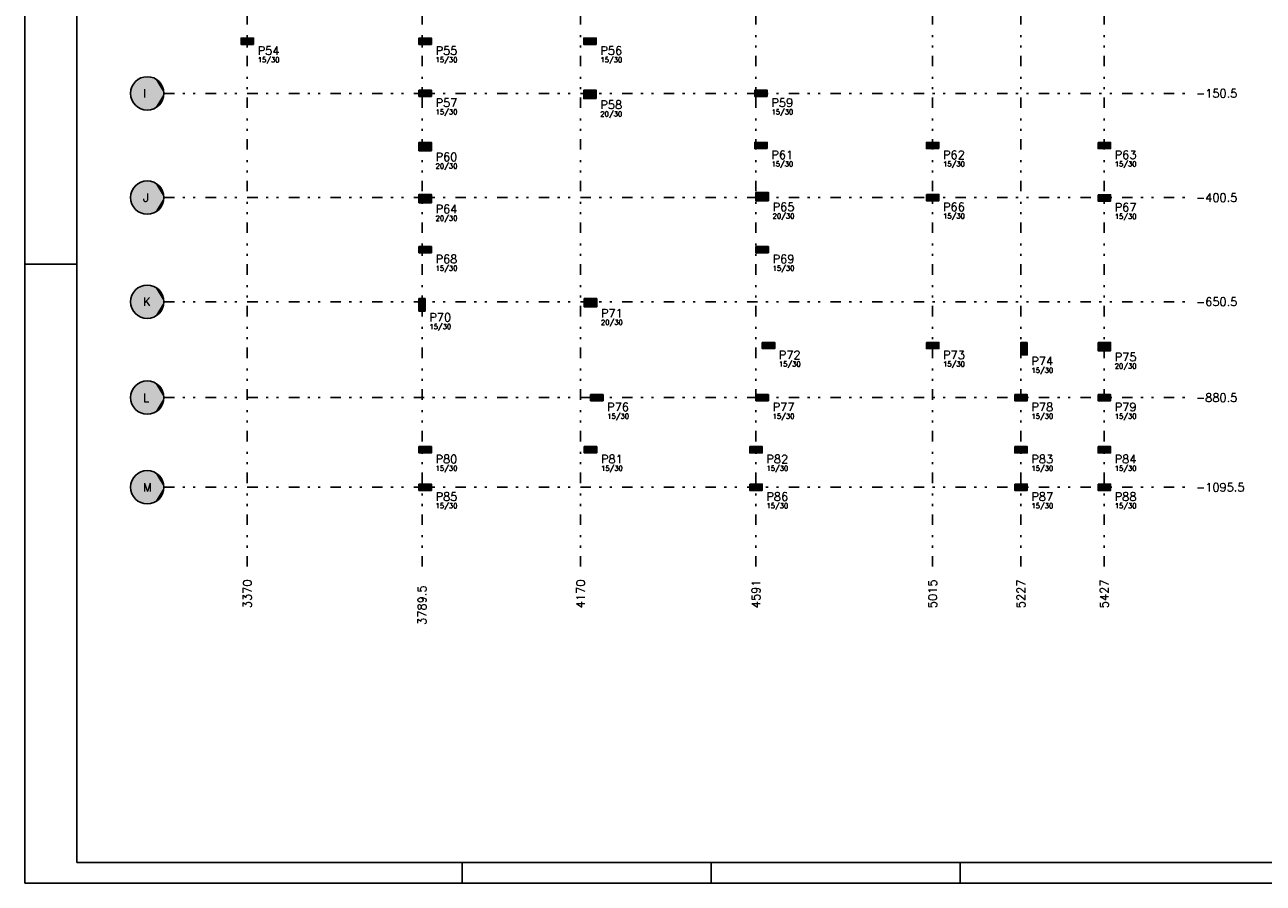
# Model space of a CAD drawing. Extents: x 0 to 119, y 0 to 84.
# Tile 1 of 5: x 0 to 59, y 0 to 41. Entities that reach past the tile are written whole.
import ezdxf

# ---------------------------------------------------------------- set-up
doc = ezdxf.new("R2010")
doc.units = 0
doc.header["$MEASUREMENT"] = 0
doc.linetypes.add('ESTILO_TQS_0004', pattern=[2, 0.5, -0.4, 0.1, -0.4, 0.1, -0.5])
for name, color, linetype in [('1', 1, 'CONTINUOUS'), ('2', 2, 'CONTINUOUS'), ('3', 3, 'CONTINUOUS'), ('6', 6, 'CONTINUOUS'), ('8', 8, 'CONTINUOUS'), ('9', 9, 'CONTINUOUS')]:
    doc.layers.add(name, color=color, linetype=linetype)
doc.styles.get("Standard").update_dxf_attribs({"font": 'ROMANS.SHX'})

msp = doc.modelspace()

# ---------------------------------------------------------------- linework, layer by layer
at = {"layer": '2', "linetype": 'Continuous'}
for centre in [(5.87999, 37.9), (5.87999, 32.9), (5.87999, 27.9), (5.87999, 23.3), (5.87999, 19)]:
    msp.add_circle(centre, 0.8, dxfattribs=at)
at = {"layer": '6', "linetype": 'Continuous'}
for points in [[(10.97999, 40.25), (10.97999, 40.55), (10.37999, 40.55), (10.37999, 40.25), (10.97999, 40.25)], [(19.51999, 40.25), (19.51999, 40.55), (18.91999, 40.55), (18.91999, 40.25), (19.51999, 40.25)], [(27.42999, 40.25), (27.42999, 40.55), (26.82999, 40.55), (26.82999, 40.25), (27.42999, 40.25)], [(19.51999, 37.75), (19.51999, 38.05), (18.91999, 38.05), (18.91999, 37.75), (19.51999, 37.75)], [(27.42999, 37.65), (27.42999, 38.05), (26.82999, 38.05), (26.82999, 37.65), (27.42999, 37.65)], [(35.63999, 37.75), (35.63999, 38.05), (35.03999, 38.05), (35.03999, 37.75), (35.63999, 37.75)], [(19.51999, 35.15), (19.51999, 35.55), (18.91999, 35.55), (18.91999, 35.15), (19.51999, 35.15)], [(35.63999, 35.25), (35.63999, 35.55), (35.03999, 35.55), (35.03999, 35.25), (35.63999, 35.25)], [(43.87999, 35.25), (43.87999, 35.55), (43.27999, 35.55), (43.27999, 35.25), (43.87999, 35.25)], [(51.51999, 35.55), (51.51999, 35.25), (52.11999, 35.25), (52.11999, 35.55), (51.51999, 35.55)], [(19.51999, 32.65), (19.51999, 33.05), (18.91999, 33.05), (18.91999, 32.65), (19.51999, 32.65)], [(35.69999, 32.75), (35.69999, 33.15), (35.09999, 33.15), (35.09999, 32.75), (35.69999, 32.75)], [(43.27999, 33.05), (43.27999, 32.75), (43.87999, 32.75), (43.87999, 33.05), (43.27999, 33.05)], [(51.51999, 33.032364), (51.51999, 32.732364), (52.11999, 32.732364), (52.11999, 33.032364), (51.51999, 33.032364)], [(19.51999, 30.25), (19.51999, 30.55), (18.91999, 30.55), (18.91999, 30.25), (19.51999, 30.25)], [(35.09999, 30.55), (35.09999, 30.25), (35.69999, 30.25), (35.69999, 30.55), (35.09999, 30.55)], [(18.91999, 27.45), (19.21999, 27.45), (19.21999, 28.05), (18.91999, 28.05), (18.91999, 27.45)], [(26.85999, 28.05), (26.85999, 27.65), (27.45999, 27.65), (27.45999, 28.05), (26.85999, 28.05)], [(35.39999, 25.95), (35.39999, 25.65), (35.99999, 25.65), (35.99999, 25.95), (35.39999, 25.95)], [(43.27999, 25.95), (43.27999, 25.65), (43.87999, 25.65), (43.87999, 25.95), (43.27999, 25.95)], [(48.11999, 25.95), (47.81999, 25.95), (47.81999, 25.35), (48.11999, 25.35), (48.11999, 25.95)], [(51.51999, 25.95), (51.51999, 25.55), (52.11999, 25.55), (52.11999, 25.95), (51.51999, 25.95)], [(27.15999, 23.45), (27.15999, 23.15), (27.75999, 23.15), (27.75999, 23.45), (27.15999, 23.45)], [(35.09999, 23.45), (35.09999, 23.15), (35.69999, 23.15), (35.69999, 23.45), (35.09999, 23.45)], [(47.51999, 23.45), (47.51999, 23.15), (48.11999, 23.15), (48.11999, 23.45), (47.51999, 23.45)], [(51.51999, 23.45), (51.51999, 23.15), (52.11999, 23.15), (52.11999, 23.45), (51.51999, 23.45)], [(18.91999, 20.95), (18.91999, 20.65), (19.51999, 20.65), (19.51999, 20.95), (18.91999, 20.95)], [(26.85999, 20.95), (26.85999, 20.65), (27.45999, 20.65), (27.45999, 20.95), (26.85999, 20.95)], [(34.79999, 20.95), (34.79999, 20.65), (35.39999, 20.65), (35.39999, 20.95), (34.79999, 20.95)], [(47.51999, 20.95), (47.51999, 20.65), (48.11999, 20.65), (48.11999, 20.95), (47.51999, 20.95)], [(51.51999, 20.95), (51.51999, 20.65), (52.11999, 20.65), (52.11999, 20.95), (51.51999, 20.95)], [(18.91999, 19.15), (18.91999, 18.85), (19.51999, 18.85), (19.51999, 19.15), (18.91999, 19.15)], [(34.79999, 19.15), (34.79999, 18.85), (35.39999, 18.85), (35.39999, 19.15), (34.79999, 19.15)], [(47.51999, 19.15), (47.51999, 18.85), (48.11999, 18.85), (48.11999, 19.15), (47.51999, 19.15)], [(51.51999, 19.15), (51.51999, 18.85), (52.11999, 18.85), (52.11999, 19.15), (51.51999, 19.15)]]:
    msp.add_lwpolyline(points, dxfattribs=at)
at = {"layer": '8', "linetype": 'Continuous'}
for p, q in [((0, 0), (0, 84.099998)), ((2.5, 83.099998), (2.5, 1)), ((10.67999, 40.4), (10.67999, 40.4)), ((19.21999, 40.4), (19.21999, 40.4)), ((27.12999, 40.4), (27.12999, 40.4)), ((19.21999, 37.9), (19.21999, 37.9)), ((27.12999, 37.85), (27.12999, 37.85)), ((35.33999, 37.9), (35.33999, 37.9)), ((19.21999, 35.35), (19.21999, 35.35)), ((35.33999, 35.4), (35.33999, 35.4)), ((43.57999, 35.4), (43.57999, 35.4)), ((51.81999, 35.4), (51.81999, 35.4)), ((19.21999, 32.85), (19.21999, 32.85)), ((35.39999, 32.95), (35.39999, 32.95)), ((43.57999, 32.9), (43.57999, 32.9)), ((51.81999, 32.882364), (51.81999, 32.882364)), ((19.21999, 30.4), (19.21999, 30.4)), ((35.39999, 30.4), (35.39999, 30.4)), ((0, 29.700001), (2.5, 29.700001)), ((19.06999, 27.75), (19.06999, 27.75)), ((27.15999, 27.85), (27.15999, 27.85)), ((35.69999, 25.8), (35.69999, 25.8)), ((43.57999, 25.8), (43.57999, 25.8)), ((47.96999, 25.65), (47.96999, 25.65)), ((51.81999, 25.75), (51.81999, 25.75)), ((27.45999, 23.3), (27.45999, 23.3)), ((35.39999, 23.3), (35.39999, 23.3)), ((47.81999, 23.3), (47.81999, 23.3)), ((51.81999, 23.3), (51.81999, 23.3)), ((19.21999, 20.8), (19.21999, 20.8)), ((27.15999, 20.8), (27.15999, 20.8)), ((35.09999, 20.8), (35.09999, 20.8)), ((47.81999, 20.8), (47.81999, 20.8)), ((51.81999, 20.8), (51.81999, 20.8)), ((19.21999, 19), (19.21999, 19)), ((35.09999, 19), (35.09999, 19)), ((47.81999, 19), (47.81999, 19)), ((51.81999, 19), (51.81999, 19)), ((2.5, 1), (117.900002, 1)), ((21, 0), (21, 1)), ((32.950001, 0), (32.950001, 1)), ((44.900002, 0), (44.900002, 1)), ((0, 0), (118.900002, 0))]:
    msp.add_line(p, q, dxfattribs=at)
at = {"layer": '8', "linetype": 'ESTILO_TQS_0004'}
for p, q in [((10.67999, 15.2), (10.67999, 77.9)), ((19.06999, 15.2), (19.06999, 77.9)), ((26.67999, 15.2), (26.67999, 77.9)), ((35.09999, 15.2), (35.09999, 77.9)), ((43.57999, 15.2), (43.57999, 77.9)), ((47.81999, 15.2), (47.81999, 77.9)), ((51.81999, 15.2), (51.81999, 77.9)), ((6.67999, 37.9), (55.81999, 37.9)), ((6.67999, 32.9), (55.81999, 32.9)), ((6.67999, 27.9), (55.81999, 27.9)), ((6.67999, 23.3), (55.81999, 23.3)), ((6.67999, 19), (55.81999, 19))]:
    msp.add_line(p, q, dxfattribs=at)
at = {"layer": '9', "linetype": 'Continuous'}
for points in [[(10.97999, 40.25), (10.97999, 40.55), (10.37999, 40.55)], [(10.97999, 40.25), (10.37999, 40.55), (10.37999, 40.25)], [(19.51999, 40.25), (19.51999, 40.55), (18.91999, 40.55)], [(19.51999, 40.25), (18.91999, 40.55), (18.91999, 40.25)], [(27.42999, 40.25), (27.42999, 40.55), (26.82999, 40.55)], [(27.42999, 40.25), (26.82999, 40.55), (26.82999, 40.25)], [(10.97999, 40.25), (10.37999, 40.25), (10.97999, 40.25)], [(19.51999, 40.25), (18.91999, 40.25), (19.51999, 40.25)], [(27.42999, 40.25), (26.82999, 40.25), (27.42999, 40.25)], [(6.67999, 37.9), (5.612086, 38.653809), (5.511938, 38.610308)], [(6.67999, 37.9), (5.717225, 38.683267), (5.612086, 38.653809)], [(6.67999, 37.9), (5.825396, 38.698135), (5.717225, 38.683267)], [(6.67999, 37.9), (5.934584, 38.698135), (5.825396, 38.698135)], [(6.67999, 37.9), (6.042755, 38.683267), (5.934584, 38.698135)], [(6.67999, 37.9), (6.147894, 38.653809), (6.042755, 38.683267)], [(6.67999, 37.9), (6.248042, 38.610308), (6.147894, 38.653809)], [(6.67999, 37.9), (5.109656, 38.115837), (5.087441, 38.008933)], [(6.67999, 37.9), (5.146221, 38.218721), (5.109656, 38.115837)], [(6.67999, 37.9), (5.196454, 38.315667), (5.146221, 38.218721)], [(6.67999, 37.9), (5.259421, 38.40487), (5.196454, 38.315667)], [(6.67999, 37.9), (5.333947, 38.484669), (5.259421, 38.40487)], [(6.67999, 37.9), (5.418646, 38.553576), (5.333947, 38.484669)], [(6.67999, 37.9), (5.511938, 38.610308), (5.418646, 38.553576)], [(6.67999, 37.9), (6.341334, 38.553576), (6.248042, 38.610308)], [(6.67999, 37.9), (6.426033, 38.484669), (6.341334, 38.553576)], [(6.67999, 37.9), (6.500559, 38.40487), (6.426033, 38.484669)], [(6.67999, 37.9), (6.563526, 38.315667), (6.500559, 38.40487)], [(6.67999, 37.9), (6.613759, 38.218721), (6.563526, 38.315667)], [(6.67999, 37.9), (6.650324, 38.115837), (6.613759, 38.218721)], [(6.67999, 37.9), (6.672539, 38.008933), (6.650324, 38.115837)], [(19.51999, 37.75), (19.51999, 38.05), (18.91999, 38.05)], [(19.51999, 37.75), (18.91999, 38.05), (18.91999, 37.75)], [(27.42999, 37.65), (27.42999, 38.05), (26.82999, 38.05)], [(27.42999, 37.65), (26.82999, 38.05), (26.82999, 37.65)], [(35.63999, 37.75), (35.63999, 38.05), (35.03999, 38.05)], [(35.63999, 37.75), (35.03999, 38.05), (35.03999, 37.75)], [(6.67999, 37.9), (5.087441, 38.008933), (5.07999, 37.9)], [(6.67999, 37.9), (5.07999, 37.9), (5.087441, 37.791067)], [(6.67999, 37.9), (5.087441, 37.791067), (5.109656, 37.684163)], [(6.67999, 37.9), (5.109656, 37.684163), (5.146221, 37.581279)], [(6.67999, 37.9), (5.146221, 37.581279), (5.196454, 37.484333)], [(6.67999, 37.9), (5.196454, 37.484333), (5.259421, 37.39513)], [(6.67999, 37.9), (5.259421, 37.39513), (5.333947, 37.315331)], [(6.67999, 37.9), (5.333947, 37.315331), (5.418646, 37.246424)], [(6.67999, 37.9), (5.418646, 37.246424), (5.511938, 37.189692)], [(6.67999, 37.9), (5.511938, 37.189692), (5.612086, 37.146191)], [(6.67999, 37.9), (5.612086, 37.146191), (5.717225, 37.116733)], [(6.67999, 37.9), (5.717225, 37.116733), (5.825396, 37.101865)], [(6.67999, 37.9), (5.825396, 37.101865), (5.934584, 37.101865)], [(6.67999, 37.9), (5.934584, 37.101865), (6.042755, 37.116733)], [(6.67999, 37.9), (6.042755, 37.116733), (6.147894, 37.146191)], [(6.67999, 37.9), (6.147894, 37.146191), (6.248042, 37.189692)], [(6.67999, 37.9), (6.248042, 37.189692), (6.341334, 37.246424)], [(6.67999, 37.9), (6.341334, 37.246424), (6.426033, 37.315331)], [(6.67999, 37.9), (6.426033, 37.315331), (6.500559, 37.39513)], [(6.67999, 37.9), (6.500559, 37.39513), (6.563526, 37.484333)], [(6.67999, 37.9), (6.563526, 37.484333), (6.613759, 37.581279)], [(6.67999, 37.9), (6.613759, 37.581279), (6.650324, 37.684163)], [(6.67999, 37.9), (6.650324, 37.684163), (6.672539, 37.791067)], [(6.67999, 37.9), (6.672539, 37.791067), (6.67999, 37.9)], [(19.51999, 37.75), (18.91999, 37.75), (19.51999, 37.75)], [(27.42999, 37.65), (26.82999, 37.65), (27.42999, 37.65)], [(35.63999, 37.75), (35.03999, 37.75), (35.63999, 37.75)], [(19.51999, 35.15), (19.51999, 35.55), (18.91999, 35.55)], [(19.51999, 35.15), (18.91999, 35.55), (18.91999, 35.15)], [(19.51999, 35.15), (18.91999, 35.15), (19.51999, 35.15)], [(35.63999, 35.25), (35.63999, 35.55), (35.03999, 35.55)], [(35.63999, 35.25), (35.03999, 35.55), (35.03999, 35.25)], [(35.63999, 35.25), (35.03999, 35.25), (35.63999, 35.25)], [(43.87999, 35.25), (43.87999, 35.55), (43.27999, 35.55)], [(43.87999, 35.25), (43.27999, 35.55), (43.27999, 35.25)], [(43.87999, 35.25), (43.27999, 35.25), (43.87999, 35.25)], [(51.51999, 35.55), (51.51999, 35.25), (52.11999, 35.25)], [(51.51999, 35.55), (52.11999, 35.25), (52.11999, 35.55)], [(51.51999, 35.55), (52.11999, 35.55), (51.51999, 35.55)], [(6.67999, 32.9), (5.196454, 33.315667), (5.146221, 33.218721)], [(6.67999, 32.9), (5.259421, 33.40487), (5.196454, 33.315667)], [(6.67999, 32.9), (5.333947, 33.484669), (5.259421, 33.40487)], [(6.67999, 32.9), (5.418646, 33.553576), (5.333947, 33.484669)], [(6.67999, 32.9), (5.511938, 33.610308), (5.418646, 33.553576)], [(6.67999, 32.9), (5.612086, 33.653809), (5.511938, 33.610308)], [(6.67999, 32.9), (5.717225, 33.683267), (5.612086, 33.653809)], [(6.67999, 32.9), (5.825396, 33.698135), (5.717225, 33.683267)], [(6.67999, 32.9), (5.934584, 33.698135), (5.825396, 33.698135)], [(6.67999, 32.9), (6.042755, 33.683267), (5.934584, 33.698135)], [(6.67999, 32.9), (6.147894, 33.653809), (6.042755, 33.683267)], [(6.67999, 32.9), (6.248042, 33.610308), (6.147894, 33.653809)], [(6.67999, 32.9), (6.341334, 33.553576), (6.248042, 33.610308)], [(6.67999, 32.9), (6.426033, 33.484669), (6.341334, 33.553576)], [(6.67999, 32.9), (6.500559, 33.40487), (6.426033, 33.484669)], [(6.67999, 32.9), (6.563526, 33.315667), (6.500559, 33.40487)], [(6.67999, 32.9), (6.613759, 33.218721), (6.563526, 33.315667)], [(6.67999, 32.9), (5.087441, 33.008933), (5.07999, 32.9)], [(6.67999, 32.9), (5.07999, 32.9), (5.087441, 32.791067)], [(6.67999, 32.9), (5.109656, 33.115837), (5.087441, 33.008933)], [(6.67999, 32.9), (5.087441, 32.791067), (5.109656, 32.684163)], [(6.67999, 32.9), (5.146221, 33.218721), (5.109656, 33.115837)], [(6.67999, 32.9), (5.109656, 32.684163), (5.146221, 32.581279)], [(6.67999, 32.9), (5.146221, 32.581279), (5.196454, 32.484333)], [(6.67999, 32.9), (5.196454, 32.484333), (5.259421, 32.39513)], [(6.67999, 32.9), (5.259421, 32.39513), (5.333947, 32.315331)], [(6.67999, 32.9), (5.333947, 32.315331), (5.418646, 32.246424)], [(6.67999, 32.9), (5.418646, 32.246424), (5.511938, 32.189692)], [(6.67999, 32.9), (5.511938, 32.189692), (5.612086, 32.146191)], [(6.67999, 32.9), (5.612086, 32.146191), (5.717225, 32.116733)], [(6.67999, 32.9), (5.717225, 32.116733), (5.825396, 32.101865)], [(6.67999, 32.9), (5.825396, 32.101865), (5.934584, 32.101865)], [(6.67999, 32.9), (5.934584, 32.101865), (6.042755, 32.116733)], [(6.67999, 32.9), (6.042755, 32.116733), (6.147894, 32.146191)], [(6.67999, 32.9), (6.147894, 32.146191), (6.248042, 32.189692)], [(6.67999, 32.9), (6.248042, 32.189692), (6.341334, 32.246424)], [(6.67999, 32.9), (6.341334, 32.246424), (6.426033, 32.315331)], [(6.67999, 32.9), (6.426033, 32.315331), (6.500559, 32.39513)], [(6.67999, 32.9), (6.500559, 32.39513), (6.563526, 32.484333)], [(6.67999, 32.9), (6.563526, 32.484333), (6.613759, 32.581279)], [(6.67999, 32.9), (6.650324, 33.115837), (6.613759, 33.218721)], [(6.67999, 32.9), (6.613759, 32.581279), (6.650324, 32.684163)], [(6.67999, 32.9), (6.672539, 33.008933), (6.650324, 33.115837)], [(6.67999, 32.9), (6.650324, 32.684163), (6.672539, 32.791067)], [(6.67999, 32.9), (6.672539, 32.791067), (6.67999, 32.9)], [(19.51999, 32.65), (19.51999, 33.05), (18.91999, 33.05)], [(19.51999, 32.65), (18.91999, 33.05), (18.91999, 32.65)], [(35.69999, 32.75), (35.69999, 33.15), (35.09999, 33.15)], [(35.69999, 32.75), (35.09999, 33.15), (35.09999, 32.75)], [(35.69999, 32.75), (35.09999, 32.75), (35.69999, 32.75)], [(43.27999, 33.05), (43.27999, 32.75), (43.87999, 32.75)], [(43.27999, 33.05), (43.87999, 32.75), (43.87999, 33.05)], [(43.27999, 33.05), (43.87999, 33.05), (43.27999, 33.05)], [(51.51999, 33.032364), (51.51999, 32.732364), (52.11999, 32.732364)], [(51.51999, 33.032364), (52.11999, 32.732364), (52.11999, 33.032364)], [(51.51999, 33.032364), (52.11999, 33.032364), (51.51999, 33.032364)], [(19.51999, 32.65), (18.91999, 32.65), (19.51999, 32.65)], [(19.51999, 30.25), (19.51999, 30.55), (18.91999, 30.55)], [(19.51999, 30.25), (18.91999, 30.55), (18.91999, 30.25)], [(35.09999, 30.55), (35.09999, 30.25), (35.69999, 30.25)], [(35.09999, 30.55), (35.69999, 30.25), (35.69999, 30.55)], [(35.09999, 30.55), (35.69999, 30.55), (35.09999, 30.55)], [(19.51999, 30.25), (18.91999, 30.25), (19.51999, 30.25)], [(6.67999, 27.9), (5.418646, 28.553576), (5.333947, 28.484669)], [(6.67999, 27.9), (5.511938, 28.610308), (5.418646, 28.553576)], [(6.67999, 27.9), (5.612086, 28.653809), (5.511938, 28.610308)], [(6.67999, 27.9), (5.717225, 28.683267), (5.612086, 28.653809)], [(6.67999, 27.9), (5.825396, 28.698135), (5.717225, 28.683267)], [(6.67999, 27.9), (5.934584, 28.698135), (5.825396, 28.698135)], [(6.67999, 27.9), (6.042755, 28.683267), (5.934584, 28.698135)], [(6.67999, 27.9), (6.147894, 28.653809), (6.042755, 28.683267)], [(6.67999, 27.9), (6.248042, 28.610308), (6.147894, 28.653809)], [(6.67999, 27.9), (6.341334, 28.553576), (6.248042, 28.610308)], [(6.67999, 27.9), (6.426033, 28.484669), (6.341334, 28.553576)], [(6.67999, 27.9), (5.087441, 28.008933), (5.07999, 27.9)], [(6.67999, 27.9), (5.109656, 28.115837), (5.087441, 28.008933)], [(6.67999, 27.9), (5.146221, 28.218721), (5.109656, 28.115837)], [(6.67999, 27.9), (5.196454, 28.315667), (5.146221, 28.218721)], [(6.67999, 27.9), (5.259421, 28.40487), (5.196454, 28.315667)], [(6.67999, 27.9), (5.333947, 28.484669), (5.259421, 28.40487)], [(6.67999, 27.9), (6.500559, 28.40487), (6.426033, 28.484669)], [(6.67999, 27.9), (6.563526, 28.315667), (6.500559, 28.40487)], [(6.67999, 27.9), (6.613759, 28.218721), (6.563526, 28.315667)], [(6.67999, 27.9), (6.650324, 28.115837), (6.613759, 28.218721)], [(6.67999, 27.9), (6.672539, 28.008933), (6.650324, 28.115837)], [(18.91999, 27.45), (19.21999, 27.45), (19.21999, 28.05)], [(18.91999, 27.45), (19.21999, 28.05), (18.91999, 28.05)], [(18.91999, 27.45), (18.91999, 28.05), (18.91999, 27.45)], [(26.85999, 28.05), (26.85999, 27.65), (27.45999, 27.65)], [(26.85999, 28.05), (27.45999, 27.65), (27.45999, 28.05)], [(26.85999, 28.05), (27.45999, 28.05), (26.85999, 28.05)], [(6.67999, 27.9), (5.07999, 27.9), (5.087441, 27.791067)], [(6.67999, 27.9), (5.087441, 27.791067), (5.109656, 27.684163)], [(6.67999, 27.9), (5.109656, 27.684163), (5.146221, 27.581279)], [(6.67999, 27.9), (5.146221, 27.581279), (5.196454, 27.484333)], [(6.67999, 27.9), (5.196454, 27.484333), (5.259421, 27.39513)], [(6.67999, 27.9), (5.259421, 27.39513), (5.333947, 27.315331)], [(6.67999, 27.9), (5.333947, 27.315331), (5.418646, 27.246424)], [(6.67999, 27.9), (5.418646, 27.246424), (5.511938, 27.189692)], [(6.67999, 27.9), (5.511938, 27.189692), (5.612086, 27.146191)], [(6.67999, 27.9), (5.612086, 27.146191), (5.717225, 27.116733)], [(6.67999, 27.9), (5.717225, 27.116733), (5.825396, 27.101865)], [(6.67999, 27.9), (5.825396, 27.101865), (5.934584, 27.101865)], [(6.67999, 27.9), (5.934584, 27.101865), (6.042755, 27.116733)], [(6.67999, 27.9), (6.042755, 27.116733), (6.147894, 27.146191)], [(6.67999, 27.9), (6.147894, 27.146191), (6.248042, 27.189692)], [(6.67999, 27.9), (6.248042, 27.189692), (6.341334, 27.246424)], [(6.67999, 27.9), (6.341334, 27.246424), (6.426033, 27.315331)], [(6.67999, 27.9), (6.426033, 27.315331), (6.500559, 27.39513)], [(6.67999, 27.9), (6.500559, 27.39513), (6.563526, 27.484333)], [(6.67999, 27.9), (6.563526, 27.484333), (6.613759, 27.581279)], [(6.67999, 27.9), (6.613759, 27.581279), (6.650324, 27.684163)], [(6.67999, 27.9), (6.650324, 27.684163), (6.672539, 27.791067)], [(6.67999, 27.9), (6.672539, 27.791067), (6.67999, 27.9)], [(35.39999, 25.95), (35.39999, 25.65), (35.99999, 25.65)], [(35.39999, 25.95), (35.99999, 25.65), (35.99999, 25.95)], [(35.39999, 25.95), (35.99999, 25.95), (35.39999, 25.95)], [(43.27999, 25.95), (43.27999, 25.65), (43.87999, 25.65)], [(43.27999, 25.95), (43.87999, 25.65), (43.87999, 25.95)], [(43.27999, 25.95), (43.87999, 25.95), (43.27999, 25.95)], [(48.11999, 25.95), (47.81999, 25.95), (47.81999, 25.35)], [(48.11999, 25.95), (47.81999, 25.35), (48.11999, 25.35)], [(48.11999, 25.95), (48.11999, 25.35), (48.11999, 25.95)], [(51.51999, 25.95), (51.51999, 25.55), (52.11999, 25.55)], [(51.51999, 25.95), (52.11999, 25.55), (52.11999, 25.95)], [(51.51999, 25.95), (52.11999, 25.95), (51.51999, 25.95)], [(6.67999, 23.3), (5.259421, 23.80487), (5.196454, 23.715667)], [(6.67999, 23.3), (5.333947, 23.884669), (5.259421, 23.80487)], [(6.67999, 23.3), (5.418646, 23.953576), (5.333947, 23.884669)], [(6.67999, 23.3), (5.511938, 24.010308), (5.418646, 23.953576)], [(6.67999, 23.3), (5.612086, 24.053809), (5.511938, 24.010308)], [(6.67999, 23.3), (5.717225, 24.083267), (5.612086, 24.053809)], [(6.67999, 23.3), (5.825396, 24.098135), (5.717225, 24.083267)], [(6.67999, 23.3), (5.934584, 24.098135), (5.825396, 24.098135)], [(6.67999, 23.3), (6.042755, 24.083267), (5.934584, 24.098135)], [(6.67999, 23.3), (6.147894, 24.053809), (6.042755, 24.083267)], [(6.67999, 23.3), (6.248042, 24.010308), (6.147894, 24.053809)], [(6.67999, 23.3), (6.341334, 23.953576), (6.248042, 24.010308)], [(6.67999, 23.3), (6.426033, 23.884669), (6.341334, 23.953576)], [(6.67999, 23.3), (6.500559, 23.80487), (6.426033, 23.884669)], [(6.67999, 23.3), (6.563526, 23.715667), (6.500559, 23.80487)], [(6.67999, 23.3), (5.087441, 23.408933), (5.07999, 23.3)], [(6.67999, 23.3), (5.07999, 23.3), (5.087441, 23.191067)], [(6.67999, 23.3), (5.109656, 23.515837), (5.087441, 23.408933)], [(6.67999, 23.3), (5.087441, 23.191067), (5.109656, 23.084163)], [(6.67999, 23.3), (5.146221, 23.618721), (5.109656, 23.515837)], [(6.67999, 23.3), (5.109656, 23.084163), (5.146221, 22.981279)], [(6.67999, 23.3), (5.196454, 23.715667), (5.146221, 23.618721)], [(6.67999, 23.3), (5.146221, 22.981279), (5.196454, 22.884333)], [(6.67999, 23.3), (5.196454, 22.884333), (5.259421, 22.79513)], [(6.67999, 23.3), (5.259421, 22.79513), (5.333947, 22.715331)], [(6.67999, 23.3), (5.333947, 22.715331), (5.418646, 22.646424)], [(6.67999, 23.3), (5.418646, 22.646424), (5.511938, 22.589692)], [(6.67999, 23.3), (5.511938, 22.589692), (5.612086, 22.546191)], [(6.67999, 23.3), (5.612086, 22.546191), (5.717225, 22.516733)], [(6.67999, 23.3), (5.717225, 22.516733), (5.825396, 22.501865)], [(6.67999, 23.3), (5.825396, 22.501865), (5.934584, 22.501865)], [(6.67999, 23.3), (5.934584, 22.501865), (6.042755, 22.516733)], [(6.67999, 23.3), (6.042755, 22.516733), (6.147894, 22.546191)], [(6.67999, 23.3), (6.147894, 22.546191), (6.248042, 22.589692)], [(6.67999, 23.3), (6.248042, 22.589692), (6.341334, 22.646424)], [(6.67999, 23.3), (6.341334, 22.646424), (6.426033, 22.715331)], [(6.67999, 23.3), (6.426033, 22.715331), (6.500559, 22.79513)], [(6.67999, 23.3), (6.500559, 22.79513), (6.563526, 22.884333)], [(6.67999, 23.3), (6.613759, 23.618721), (6.563526, 23.715667)], [(6.67999, 23.3), (6.563526, 22.884333), (6.613759, 22.981279)], [(6.67999, 23.3), (6.650324, 23.515837), (6.613759, 23.618721)], [(6.67999, 23.3), (6.613759, 22.981279), (6.650324, 23.084163)], [(6.67999, 23.3), (6.672539, 23.408933), (6.650324, 23.515837)], [(6.67999, 23.3), (6.650324, 23.084163), (6.672539, 23.191067)], [(6.67999, 23.3), (6.672539, 23.191067), (6.67999, 23.3)], [(27.15999, 23.45), (27.15999, 23.15), (27.75999, 23.15)], [(27.15999, 23.45), (27.75999, 23.15), (27.75999, 23.45)], [(27.15999, 23.45), (27.75999, 23.45), (27.15999, 23.45)], [(35.09999, 23.45), (35.09999, 23.15), (35.69999, 23.15)], [(35.09999, 23.45), (35.69999, 23.15), (35.69999, 23.45)], [(35.09999, 23.45), (35.69999, 23.45), (35.09999, 23.45)], [(47.51999, 23.45), (47.51999, 23.15), (48.11999, 23.15)], [(47.51999, 23.45), (48.11999, 23.15), (48.11999, 23.45)], [(47.51999, 23.45), (48.11999, 23.45), (47.51999, 23.45)], [(51.51999, 23.45), (51.51999, 23.15), (52.11999, 23.15)], [(51.51999, 23.45), (52.11999, 23.15), (52.11999, 23.45)], [(51.51999, 23.45), (52.11999, 23.45), (51.51999, 23.45)], [(18.91999, 20.95), (18.91999, 20.65), (19.51999, 20.65)], [(18.91999, 20.95), (19.51999, 20.65), (19.51999, 20.95)], [(18.91999, 20.95), (19.51999, 20.95), (18.91999, 20.95)], [(26.85999, 20.95), (26.85999, 20.65), (27.45999, 20.65)], [(26.85999, 20.95), (27.45999, 20.65), (27.45999, 20.95)], [(26.85999, 20.95), (27.45999, 20.95), (26.85999, 20.95)], [(34.79999, 20.95), (34.79999, 20.65), (35.39999, 20.65)], [(34.79999, 20.95), (35.39999, 20.65), (35.39999, 20.95)], [(34.79999, 20.95), (35.39999, 20.95), (34.79999, 20.95)], [(47.51999, 20.95), (47.51999, 20.65), (48.11999, 20.65)], [(47.51999, 20.95), (48.11999, 20.65), (48.11999, 20.95)], [(47.51999, 20.95), (48.11999, 20.95), (47.51999, 20.95)], [(51.51999, 20.95), (51.51999, 20.65), (52.11999, 20.65)], [(51.51999, 20.95), (52.11999, 20.65), (52.11999, 20.95)], [(51.51999, 20.95), (52.11999, 20.95), (51.51999, 20.95)], [(6.67999, 19), (5.418646, 19.653576), (5.333947, 19.584669)], [(6.67999, 19), (5.511938, 19.710308), (5.418646, 19.653576)], [(6.67999, 19), (5.612086, 19.753809), (5.511938, 19.710308)], [(6.67999, 19), (5.717225, 19.783267), (5.612086, 19.753809)], [(6.67999, 19), (5.825396, 19.798135), (5.717225, 19.783267)], [(6.67999, 19), (5.934584, 19.798135), (5.825396, 19.798135)], [(6.67999, 19), (6.042755, 19.783267), (5.934584, 19.798135)], [(6.67999, 19), (6.147894, 19.753809), (6.042755, 19.783267)], [(6.67999, 19), (6.248042, 19.710308), (6.147894, 19.753809)], [(6.67999, 19), (6.341334, 19.653576), (6.248042, 19.710308)], [(6.67999, 19), (6.426033, 19.584669), (6.341334, 19.653576)], [(6.67999, 19), (5.087441, 19.108933), (5.07999, 19)], [(6.67999, 19), (5.109656, 19.215837), (5.087441, 19.108933)], [(6.67999, 19), (5.146221, 19.318721), (5.109656, 19.215837)], [(6.67999, 19), (5.196454, 19.415667), (5.146221, 19.318721)], [(6.67999, 19), (5.259421, 19.50487), (5.196454, 19.415667)], [(6.67999, 19), (5.333947, 19.584669), (5.259421, 19.50487)], [(6.67999, 19), (6.500559, 19.50487), (6.426033, 19.584669)], [(6.67999, 19), (6.563526, 19.415667), (6.500559, 19.50487)], [(6.67999, 19), (6.613759, 19.318721), (6.563526, 19.415667)], [(6.67999, 19), (6.650324, 19.215837), (6.613759, 19.318721)], [(6.67999, 19), (6.672539, 19.108933), (6.650324, 19.215837)], [(18.91999, 19.15), (18.91999, 18.85), (19.51999, 18.85)], [(18.91999, 19.15), (19.51999, 18.85), (19.51999, 19.15)], [(18.91999, 19.15), (19.51999, 19.15), (18.91999, 19.15)], [(34.79999, 19.15), (34.79999, 18.85), (35.39999, 18.85)], [(34.79999, 19.15), (35.39999, 18.85), (35.39999, 19.15)], [(34.79999, 19.15), (35.39999, 19.15), (34.79999, 19.15)], [(47.51999, 19.15), (47.51999, 18.85), (48.11999, 18.85)], [(47.51999, 19.15), (48.11999, 18.85), (48.11999, 19.15)], [(47.51999, 19.15), (48.11999, 19.15), (47.51999, 19.15)], [(51.51999, 19.15), (51.51999, 18.85), (52.11999, 18.85)], [(51.51999, 19.15), (52.11999, 18.85), (52.11999, 19.15)], [(51.51999, 19.15), (52.11999, 19.15), (51.51999, 19.15)], [(6.67999, 19), (5.07999, 19), (5.087441, 18.891067)], [(6.67999, 19), (5.087441, 18.891067), (5.109656, 18.784163)], [(6.67999, 19), (5.109656, 18.784163), (5.146221, 18.681279)], [(6.67999, 19), (5.146221, 18.681279), (5.196454, 18.584333)], [(6.67999, 19), (5.196454, 18.584333), (5.259421, 18.49513)], [(6.67999, 19), (5.259421, 18.49513), (5.333947, 18.415331)], [(6.67999, 19), (5.333947, 18.415331), (5.418646, 18.346424)], [(6.67999, 19), (5.418646, 18.346424), (5.511938, 18.289692)], [(6.67999, 19), (5.511938, 18.289692), (5.612086, 18.246191)], [(6.67999, 19), (5.612086, 18.246191), (5.717225, 18.216733)], [(6.67999, 19), (5.717225, 18.216733), (5.825396, 18.201865)], [(6.67999, 19), (5.825396, 18.201865), (5.934584, 18.201865)], [(6.67999, 19), (5.934584, 18.201865), (6.042755, 18.216733)], [(6.67999, 19), (6.042755, 18.216733), (6.147894, 18.246191)], [(6.67999, 19), (6.147894, 18.246191), (6.248042, 18.289692)], [(6.67999, 19), (6.248042, 18.289692), (6.341334, 18.346424)], [(6.67999, 19), (6.341334, 18.346424), (6.426033, 18.415331)], [(6.67999, 19), (6.426033, 18.415331), (6.500559, 18.49513)], [(6.67999, 19), (6.500559, 18.49513), (6.563526, 18.584333)], [(6.67999, 19), (6.563526, 18.584333), (6.613759, 18.681279)], [(6.67999, 19), (6.613759, 18.681279), (6.650324, 18.784163)], [(6.67999, 19), (6.650324, 18.784163), (6.672539, 18.891067)], [(6.67999, 19), (6.672539, 18.891067), (6.67999, 19)]]:
    msp.add_solid(points, dxfattribs=at)

# ---------------------------------------------------------------- texts
at = {"layer": '1', "linetype": 'Continuous'}
for s, p in [('-150.5', (56.21999, 37.7)), ('-400.5', (56.21999, 32.7)), ('-650.5', (56.21999, 27.7)), ('-880.5', (56.21999, 23.1)), ('-1095.5', (56.21999, 18.8))]:
    msp.add_text(s, height=0.4, dxfattribs=at).set_placement(p)
for s, p in [('3370', (10.87999, 13.2)), ('4170', (26.87999, 13.2)), ('4591', (35.29999, 13.2)), ('5015', (43.77999, 13.2)), ('5227', (48.01999, 13.2)), ('5427', (52.01999, 13.2)), ('3789.5', (19.26999, 12.4))]:
    msp.add_text(s, height=0.4, rotation=90, dxfattribs=at).set_placement(p)
at = {"layer": '3', "linetype": 'Continuous'}
for s, p in [('15/30', (11.17999, 39.39)), ('15/30', (19.71999, 39.39)), ('15/30', (27.62999, 39.39)), ('15/30', (19.71999, 36.89)), ('20/30', (27.62999, 36.79)), ('15/30', (35.83999, 36.89)), ('20/30', (19.71999, 34.29)), ('15/30', (35.83999, 34.39)), ('15/30', (44.07999, 34.39)), ('15/30', (52.31999, 34.39)), ('20/30', (35.89999, 31.89)), ('15/30', (44.07999, 31.89)), ('15/30', (52.31999, 31.872364)), ('20/30', (19.71999, 31.79)), ('15/30', (19.71999, 29.39)), ('15/30', (35.89999, 29.39)), ('15/30', (19.41999, 26.59)), ('20/30', (27.65999, 26.79)), ('15/30', (36.19999, 24.79)), ('15/30', (44.07999, 24.79)), ('15/30', (48.31999, 24.49)), ('20/30', (52.31999, 24.69)), ('15/30', (27.95999, 22.29)), ('15/30', (35.89999, 22.29)), ('15/30', (48.31999, 22.29)), ('15/30', (52.31999, 22.29)), ('15/30', (19.71999, 19.79)), ('15/30', (27.65999, 19.79)), ('15/30', (35.59999, 19.79)), ('15/30', (48.31999, 19.79)), ('15/30', (52.31999, 19.79)), ('15/30', (19.71999, 17.99)), ('15/30', (35.59999, 17.99)), ('15/30', (48.31999, 17.99)), ('15/30', (52.31999, 17.99))]:
    msp.add_text(s, height=0.24, dxfattribs=at).set_placement(p)
at = {"layer": '6', "linetype": 'Continuous'}
for s, p in [('P54', (11.17999, 39.75)), ('P55', (19.71999, 39.75)), ('P56', (27.62999, 39.75)), ('I', (5.67999, 37.7)), ('P57', (19.71999, 37.25)), ('P58', (27.62999, 37.15)), ('P59', (35.83999, 37.25)), ('P61', (35.83999, 34.75)), ('P62', (44.07999, 34.75)), ('P63', (52.31999, 34.75)), ('P60', (19.71999, 34.65)), ('J', (5.67999, 32.7)), ('P64', (19.71999, 32.15)), ('P65', (35.89999, 32.25)), ('P66', (44.07999, 32.25)), ('P67', (52.31999, 32.232364)), ('P68', (19.71999, 29.75)), ('P69', (35.89999, 29.75)), ('K', (5.67999, 27.7)), ('P70', (19.41999, 26.95)), ('P71', (27.65999, 27.15)), ('P72', (36.19999, 25.15)), ('P73', (44.07999, 25.15)), ('P74', (48.31999, 24.85)), ('P75', (52.31999, 25.05)), ('L', (5.67999, 23.1)), ('P76', (27.95999, 22.65)), ('P77', (35.89999, 22.65)), ('P78', (48.31999, 22.65)), ('P79', (52.31999, 22.65)), ('P80', (19.71999, 20.15)), ('P81', (27.65999, 20.15)), ('P82', (35.59999, 20.15)), ('P83', (48.31999, 20.15)), ('P84', (52.31999, 20.15)), ('M', (5.67999, 18.8)), ('P85', (19.71999, 18.35)), ('P86', (35.59999, 18.35)), ('P87', (48.31999, 18.35)), ('P88', (52.31999, 18.35))]:
    msp.add_text(s, height=0.4, dxfattribs=at).set_placement(p)

doc.saveas('drawing.dxf')
